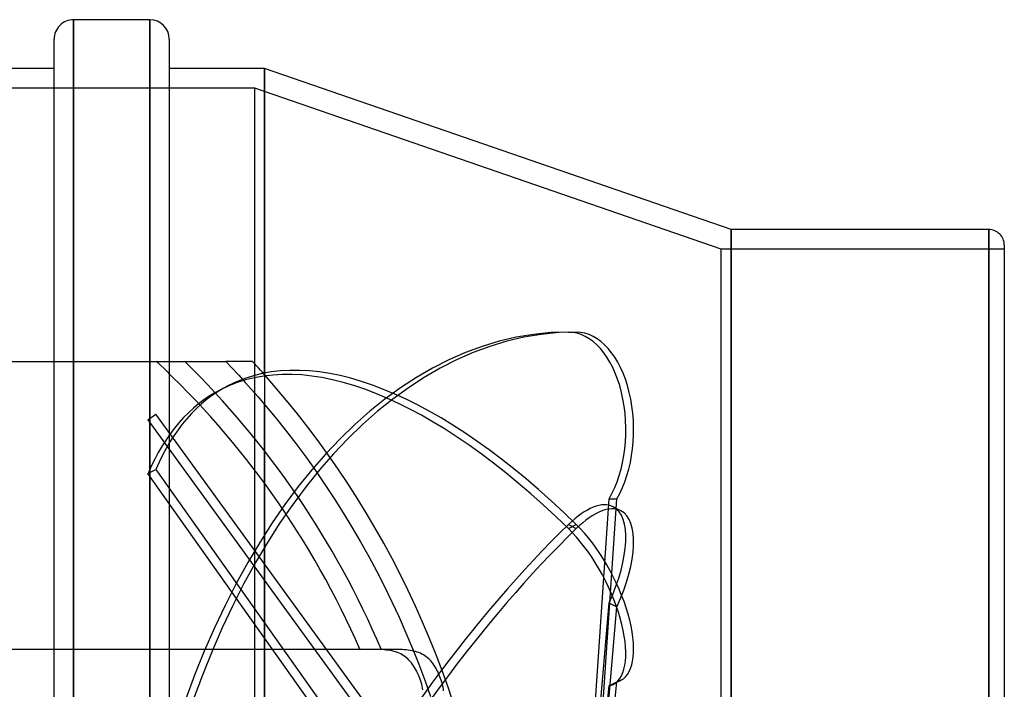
# Model space of a CAD drawing. Header units: millimetres. Extents: x -148 to 148, y -174 to 100.
# Tile 5 of 5: x 47 to 148, y 31 to 100. Entities that reach past the tile are written whole.
import ezdxf

# ---------------------------------------------------------------- set-up
doc = ezdxf.new("R2010")
doc.units = ezdxf.units.MM
doc.layers.add('HIDDEN', color=7, linetype='Continuous')
doc.layers.add('THICK', color=7, linetype='Continuous')

msp = doc.modelspace()

# ---------------------------------------------------------------- linework, layer by layer
at = {"layer": 'HIDDEN'}
for p, q in [((52.15, 0), (52.15, 100)), ((59.95, 0), (59.95, 100)), ((71.7, 63.65), (71.7, 95)), ((70.7, 93), (-70.7, 93)), ((70.7, 0), (70.7, 93)), ((118.5, 76.5), (70.7, 93)), ((119.5, 0), (119.5, 78.5)), ((145.9, 0), (145.9, 78.5)), ((118.5, 0), (118.5, 76.5)), ((147.5, 76.5), (118.5, 76.5)), ((102.85, 68), (103.65, 68)), ((-60.61, 65), (60.61, 65)), ((60.61, 65), (60.98, 65)), ((60.98, 65), (61.36, 65)), ((61.36, 65), (61.75, 65)), ((61.75, 65), (62.15, 65)), ((62.15, 65), (62.54, 65)), ((62.54, 65), (62.92, 65)), ((62.92, 65), (63.29, 65)), ((63.29, 65), (63.65, 65)), ((63.65, 65), (64, 65)), ((64, 65), (64.35, 65)), ((64.35, 65), (64.71, 65)), ((64.71, 65), (65.06, 65)), ((65.06, 65), (65.4, 65)), ((65.4, 65), (65.72, 65)), ((65.72, 65), (66.01, 65)), ((66.01, 65), (66.29, 65)), ((66.29, 65), (66.57, 65)), ((66.57, 65), (66.82, 65)), ((66.82, 65), (67.05, 65)), ((67.05, 65), (67.25, 65)), ((67.25, 65), (67.41, 65)), ((67.41, 65), (67.55, 65)), ((67.55, 65), (67.65, 65)), ((67.65, 65), (67.71, 65)), ((67.71, 65), (67.73, 65)), ((70.48, 65), (67.73, 65)), ((67.73, 65), (68.4, 64.29)), ((67.73, 65), (67.73, 65)), ((70.68, 64.78), (70.48, 65)), ((70.48, 65), (70.48, 65)), ((70.89, 64.55), (70.68, 64.78)), ((68.4, 64.29), (69.07, 63.58)), ((69.07, 63.58), (69.73, 62.85)), ((71.09, 64.33), (70.89, 64.55)), ((71.29, 64.1), (71.09, 64.33)), ((71.5, 63.88), (71.29, 64.1)), ((71.7, 63.65), (71.5, 63.88)), ((72.84, 62.34), (71.7, 63.65)), ((69.73, 62.85), (70.39, 62.11)), ((68.01, 62.52), (67.2, 62.1)), ((70.39, 62.11), (71.05, 61.36)), ((73.96, 61), (72.84, 62.34)), ((71.05, 61.36), (71.7, 60.59)), ((71.7, 0), (71.7, 60.59)), ((71.7, 60.59), (72.79, 59.28)), ((75.07, 59.64), (73.96, 61)), ((59.76, 59), (60.57, 59.59)), ((103.65, 0.29), (60.57, 59.59)), ((76.14, 58.26), (75.07, 59.64)), ((59.76, 59), (102.85, -0.29)), ((72.79, 59.28), (73.86, 57.94)), ((73.86, 57.94), (74.9, 56.59)), ((77.2, 56.85), (76.14, 58.26)), ((74.9, 56.59), (75.93, 55.21)), ((78.24, 55.42), (77.2, 56.85)), ((75.93, 55.21), (76.92, 53.81)), ((79.25, 53.96), (78.24, 55.42)), ((59.76, 53.51), (60.57, 53.93)), ((80.02, 24.93), (59.76, 53.51)), ((60.57, 53.93), (81.23, 24.78)), ((76.92, 53.81), (77.9, 52.39)), ((80.23, 52.49), (79.25, 53.96)), ((81.19, 50.99), (80.23, 52.49)), ((77.9, 52.39), (78.85, 50.95)), ((78.85, 50.95), (79.77, 49.49)), ((82.13, 49.47), (81.19, 50.99)), ((107, 50.93), (105.52, 29.25)), ((106.31, 28.86), (107.81, 50.93)), ((107, 50.93), (107.81, 50.93)), ((79.77, 49.49), (80.67, 48.02)), ((83.03, 47.93), (82.13, 49.47)), ((108.22, 49.7), (107.42, 50.11)), ((80.67, 48.02), (81.54, 46.52)), ((83.92, 46.37), (83.03, 47.93)), ((102.85, 47.88), (103.65, 48.29)), ((102.85, 48.29), (103.65, 47.88)), ((81.54, 46.52), (82.38, 45.01)), ((84.77, 44.79), (83.92, 46.37)), ((82.38, 45.01), (83.2, 43.48)), ((85.59, 43.19), (84.77, 44.79)), ((83.2, 43.48), (83.99, 41.93)), ((86.39, 41.58), (85.59, 43.19)), ((83.99, 41.93), (84.75, 40.37)), ((87.16, 39.94), (86.39, 41.58)), ((84.75, 40.37), (85.49, 38.79)), ((87.9, 38.29), (87.16, 39.94)), ((107, 40.27), (105.52, 23.5)), ((106.31, 22.78), (107.81, 39.85)), ((107, 40.27), (107.81, 39.85)), ((85.49, 38.79), (86.19, 37.2)), ((88.6, 36.62), (87.9, 38.29)), ((86.19, 37.2), (86.87, 35.59)), ((89.28, 34.94), (88.6, 36.62)), ((83.65, 35.5), (-83.65, 35.5)), ((81.48, 35.5), (-81.48, 35.5)), ((81.75, 35.5), (81.48, 35.5)), ((82.02, 35.5), (81.75, 35.5)), ((82.28, 35.5), (82.02, 35.5)), ((82.54, 35.5), (82.28, 35.5)), ((82.79, 35.5), (82.54, 35.5)), ((83.03, 35.49), (82.79, 35.5)), ((83.27, 35.49), (83.03, 35.49)), ((83.51, 35.48), (83.27, 35.49)), ((83.73, 35.47), (83.51, 35.48)), ((83.91, 35.5), (83.65, 35.5)), ((83.95, 35.45), (83.73, 35.47)), ((84.16, 35.5), (83.91, 35.5)), ((84.17, 35.43), (83.95, 35.45)), ((84.41, 35.5), (84.16, 35.5)), ((84.37, 35.41), (84.17, 35.43)), ((84.58, 35.37), (84.37, 35.41)), ((84.66, 35.5), (84.41, 35.5)), ((84.77, 35.34), (84.58, 35.37)), ((84.9, 35.5), (84.66, 35.5)), ((84.96, 35.29), (84.77, 35.34)), ((85.13, 35.49), (84.9, 35.5)), ((85.37, 35.49), (85.13, 35.49)), ((85.59, 35.48), (85.37, 35.49)), ((85.81, 35.47), (85.59, 35.48)), ((86.03, 35.46), (85.81, 35.47)), ((86.23, 35.44), (86.03, 35.46)), ((86.44, 35.42), (86.23, 35.44)), ((86.64, 35.39), (86.44, 35.42)), ((86.83, 35.36), (86.64, 35.39)), ((87.01, 35.32), (86.83, 35.36)), ((86.87, 35.59), (87.51, 33.97)), ((87.19, 35.27), (87.01, 35.32)), ((85.14, 35.24), (84.96, 35.29)), ((85.32, 35.18), (85.14, 35.24)), ((85.5, 35.11), (85.32, 35.18)), ((85.66, 35.03), (85.5, 35.11)), ((85.82, 34.95), (85.66, 35.03)), ((85.97, 34.85), (85.82, 34.95)), ((86.11, 34.75), (85.97, 34.85)), ((86.25, 34.64), (86.11, 34.75)), ((86.39, 34.52), (86.25, 34.64)), ((86.51, 34.39), (86.39, 34.52)), ((86.64, 34.26), (86.51, 34.39)), ((87.36, 35.22), (87.19, 35.27)), ((87.53, 35.16), (87.36, 35.22)), ((87.69, 35.1), (87.53, 35.16)), ((87.84, 35.02), (87.69, 35.1)), ((87.99, 34.94), (87.84, 35.02)), ((88.13, 34.85), (87.99, 34.94)), ((88.27, 34.75), (88.13, 34.85)), ((88.4, 34.64), (88.27, 34.75)), ((88.53, 34.53), (88.4, 34.64)), ((88.65, 34.41), (88.53, 34.53)), ((88.77, 34.28), (88.65, 34.41)), ((89.93, 33.24), (89.28, 34.94)), ((86.75, 34.11), (86.64, 34.26)), ((86.87, 33.96), (86.75, 34.11)), ((86.98, 33.8), (86.87, 33.96)), ((87.08, 33.64), (86.98, 33.8)), ((87.18, 33.47), (87.08, 33.64)), ((87.28, 33.29), (87.18, 33.47)), ((87.51, 33.97), (88.13, 32.33)), ((88.88, 34.14), (88.77, 34.28)), ((88.98, 34), (88.88, 34.14)), ((89.08, 33.86), (88.98, 34)), ((89.18, 33.71), (89.08, 33.86)), ((89.28, 33.55), (89.18, 33.71)), ((89.37, 33.38), (89.28, 33.55)), ((89.45, 33.22), (89.37, 33.38)), ((87.37, 33.1), (87.28, 33.29)), ((87.46, 32.91), (87.37, 33.1)), ((87.54, 32.72), (87.46, 32.91)), ((87.61, 32.53), (87.54, 32.72)), ((87.69, 32.33), (87.61, 32.53)), ((87.75, 32.13), (87.69, 32.33)), ((88.13, 32.33), (88.72, 30.68)), ((89.53, 33.04), (89.45, 33.22)), ((89.61, 32.87), (89.53, 33.04)), ((89.68, 32.69), (89.61, 32.87)), ((89.75, 32.51), (89.68, 32.69)), ((89.82, 32.33), (89.75, 32.51)), ((89.87, 32.14), (89.82, 32.33)), ((90.54, 31.53), (89.93, 33.24)), ((108.22, 32.33), (107.41, 31.91)), ((87.81, 31.93), (87.75, 32.13)), ((87.86, 31.73), (87.81, 31.93)), ((87.9, 31.54), (87.86, 31.73)), ((87.93, 31.34), (87.9, 31.54)), ((89.93, 31.96), (89.87, 32.14)), ((89.97, 31.77), (89.93, 31.96)), ((90.01, 31.59), (89.97, 31.77)), ((90.04, 31.41), (90.01, 31.59)), ((90.06, 31.24), (90.04, 31.41)), ((91.12, 29.81), (90.54, 31.53)), ((107, 31.76), (105.52, 17.87)), ((106.31, 18.03), (107.81, 32.17)), ((107, 31.76), (107.81, 32.17))]:
    msp.add_line(p, q, dxfattribs=at)
for radius, start, end in [(88.88, 23.543, 47.0009), (90.88, 22.9947, 45.6652)]:
    msp.add_arc((0, 0), radius, start, end, dxfattribs=at)
for centre, major_axis, ratio, start_param, end_param in [((102.85, -10), (0, -78), 0.587785, -3.141593, -1.919862), ((103.65, -10), (0, 78), 0.587785, 0, 1.22173), ((102.85, 58), (0, -10), 0.587785, 0.785398, 3.141593), ((103.65, 58), (0, 10), 0.587785, -2.356194, 0), ((103.65, -6.86), (-35.64, 69.38), 0.415627, -0.890581, -0.000005), ((102.85, -7.28), (35.64, -69.38), 0.415627, 2.251011, 3.141587), ((102.85, -7.28), (35.64, -69.38), 0.415627, 3.141587, 3.472742), ((103.65, -6.86), (-35.64, 69.38), 0.415627, -0.000005, 0.331149), ((102.85, 41.22), (-4.57, -8.89), 0.415627, 3.141571, 4.032174), ((103.65, 40.8), (4.57, 8.89), 0.415627, -0.000022, 0.890581), ((102.85, 41.22), (-4.57, -8.89), 0.415627, 1.67598, 3.141571), ((103.65, 40.8), (4.57, 8.89), 0.415627, -1.465613, -0.000022), ((102.85, -6.86), (-35.64, -69.38), 0.415627, -2.251011, -1.029281), ((103.65, -7.28), (35.64, 69.38), 0.415627, 0.890581, 2.112312), ((102.85, 40.8), (4.57, -8.89), 0.415627, -0.000047, 2.251011), ((103.65, 41.22), (-4.57, 8.89), 0.415627, 3.141546, 5.392604), ((103.65, 41.22), (-4.57, 8.89), 0.415627, 3.036409, 3.141546), ((102.85, 40.8), (4.57, -8.89), 0.415627, -0.105183, -0.000047)]:
    msp.add_ellipse(centre, major_axis=major_axis, ratio=ratio, start_param=start_param, end_param=end_param, dxfattribs=at)
at = {"layer": 'THICK'}
for p, q in [((59.95, 100), (52.15, 100)), ((52.15, 100), (52.15, -100)), ((59.95, 100), (59.95, -100)), ((50.15, -98), (50.15, 98)), ((61.95, 98), (61.95, -98)), ((50.15, 95), (-50.15, 95)), ((71.7, 95), (61.95, 95)), ((71.7, 95), (71.7, 0)), ((119.5, 78.5), (71.7, 95)), ((119.5, 78.5), (119.5, 0)), ((145.9, 78.5), (119.5, 78.5)), ((145.9, 78.5), (145.9, 0)), ((147.5, 76.9), (147.5, -76.9))]:
    msp.add_line(p, q, dxfattribs=at)
for centre, radius, start, end in [((52.15, 98), 2, 89.9999, 180), ((59.95, 98), 2, 0, 90), ((145.9, 76.9), 1.6, 0.0001, 90.0002)]:
    msp.add_arc(centre, radius, start, end, dxfattribs=at)

doc.saveas('drawing.dxf')
